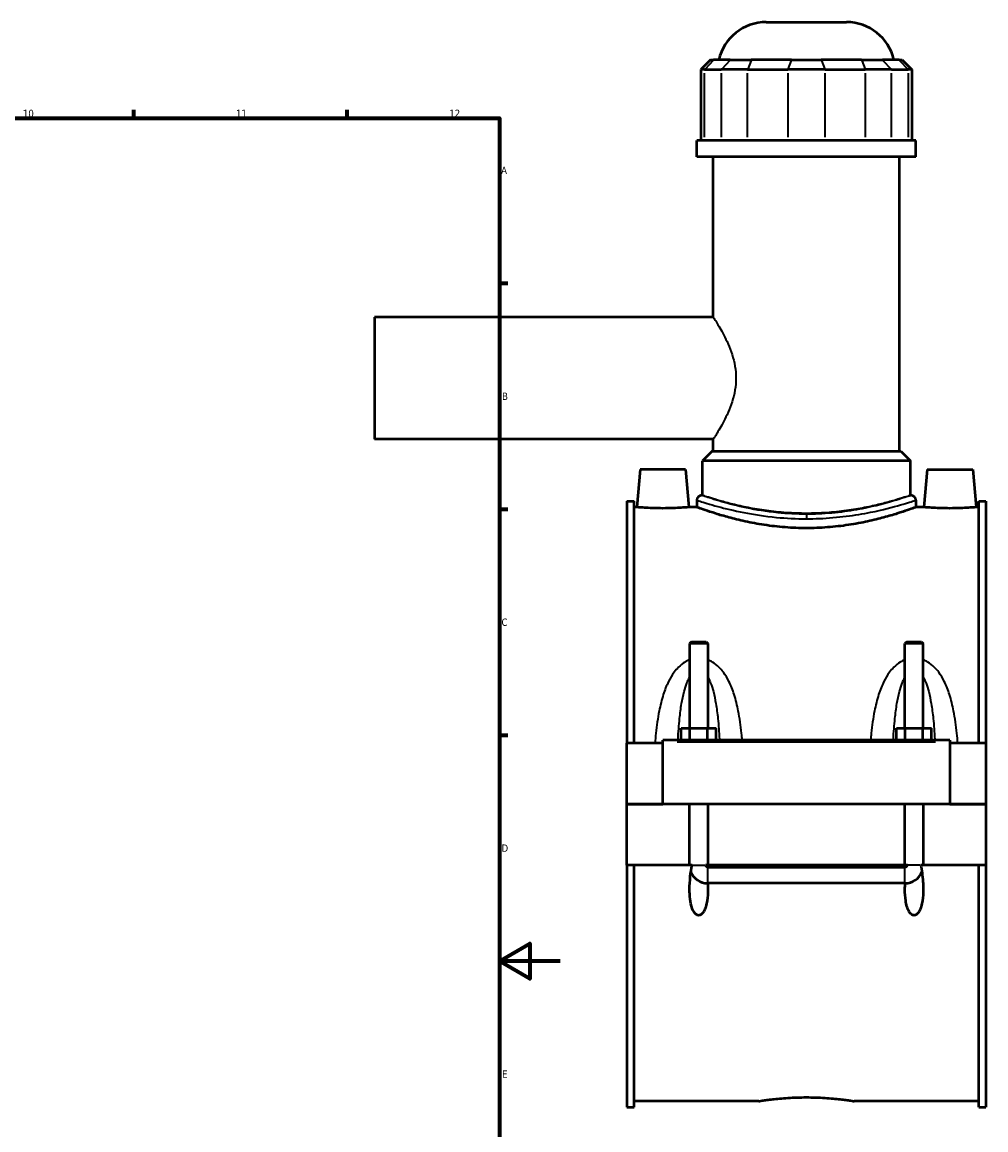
# Model space of a CAD drawing. Header units: millimetres. Extents: x -261 to 981, y -122 to 1177.
# Tile 7 of 8: x 664 to 981, y 242 to 606. Entities that reach past the tile are written whole.
import ezdxf

# ---------------------------------------------------------------- set-up
doc = ezdxf.new("R2010")
doc.units = ezdxf.units.MM
for name, color, linetype, lineweight in [('Border (ANSI)', 7, 'Continuous', 70), ('Visible (ANSI)', 7, 'Continuous', 50), ('Visible Narrow (ANSI)', 7, 'Continuous', 35)]:
    doc.layers.add(name, color=color, linetype=linetype, lineweight=lineweight)
doc.styles.add('Note Text (ANSI)', font='tahoma.ttf')

# ---------------------------------------------------------------- blocks, each defined once
blk = doc.blocks.new('Borders Default Border')
at = {"layer": 'Border (ANSI)'}
for p, q in [((700.83, 574), (700.83, 576.8)), ((770.92, 574), (770.92, 576.8)), ((821, 519.75), (823.8, 519.75)), ((821, 445.5), (823.8, 445.5)), ((821, 371.25), (823.8, 371.25))]:
    blk.add_line(p, q, dxfattribs=at)
at = {"layer": 'Border (ANSI)', "flags": 128}
for points in [[(20, 20), (20, 574), (821, 574), (821, 20), (20, 20)], [(841, 297), (821, 297), (831, 302.77), (831, 291.23), (821, 297)]]:
    blk.add_lwpolyline(points, dxfattribs=at)
at = {"layer": 'Border (ANSI)', "color": 5, "true_color": 0x0000ff, "char_height": 2.4, "attachment_point": 7, "style": 'Note Text (ANSI)'}
for s, insert in [('10', (664.35, 574.35)), ('11', (734.43, 574.4)), ('12', (804.52, 574.4)), ('A', (821.58, 555.68)), ('B', (821.87, 481.43)), ('C', (821.71, 407.13)), ('D', (821.72, 332.93)), ('E', (821.91, 258.68))]:
    blk.add_mtext(s, dxfattribs=dict(at, insert=insert))

msp = doc.modelspace()

# ---------------------------------------------------------------- linework, layer by layer
at = {"layer": 'Visible (ANSI)'}
for p, q in [((908.74, 605.58), (935.16, 605.58)), ((890.47, 593.19), (887.27, 589.99)), ((888.48, 589.99), (887.27, 589.99)), ((887.27, 589.99), (887.27, 566.64)), ((888.48, 589.99), (893.96, 589.99)), ((890.47, 593.19), (891.44, 593.19)), ((896.91, 593.19), (891.44, 593.19)), ((902.61, 589.99), (893.96, 589.99)), ((896.91, 593.19), (903.84, 593.19)), ((902.61, 589.99), (915.82, 589.99)), ((917.05, 593.19), (903.84, 593.19)), ((928.07, 589.99), (915.82, 589.99)), ((917.05, 593.19), (926.85, 593.19)), ((940.06, 593.19), (926.85, 593.19)), ((928.07, 589.99), (941.28, 589.99)), ((940.06, 593.19), (946.98, 593.19)), ((949.94, 589.99), (941.28, 589.99)), ((952.46, 593.19), (946.98, 593.19)), ((949.94, 589.99), (955.41, 589.99)), ((952.46, 593.19), (953.43, 593.19)), ((953.43, 593.19), (956.63, 589.99)), ((956.63, 589.99), (955.41, 589.99)), ((956.63, 589.99), (956.63, 566.64)), ((957.95, 566.64), (885.95, 566.64)), ((885.95, 561.33), (885.95, 566.64)), ((957.95, 561.33), (957.95, 566.64)), ((957.95, 561.33), (885.95, 561.33)), ((891.35, 508.58), (891.35, 561.33)), ((952.55, 464.58), (952.55, 561.33)), ((779.95, 508.58), (779.95, 468.58)), ((891.35, 508.58), (779.95, 508.58)), ((891.35, 468.58), (779.95, 468.58)), ((891.35, 464.58), (891.35, 468.58)), ((890.95, 464.58), (887.75, 461.38)), ((890.95, 464.58), (952.95, 464.58)), ((952.95, 464.58), (956.15, 461.38)), ((956.15, 461.38), (887.75, 461.38)), ((887.75, 450.08), (887.75, 461.38)), ((956.15, 450.08), (956.15, 461.38)), ((867.25, 458.58), (866.16, 446.18)), ((882.25, 458.58), (867.25, 458.58)), ((882.25, 458.58), (883.33, 446.18)), ((961.65, 458.58), (960.56, 446.18)), ((961.65, 458.58), (976.65, 458.58)), ((976.65, 458.58), (977.73, 446.18)), ((862.95, 448.13), (862.95, 368.58)), ((862.95, 448.13), (865.31, 448.13)), ((865.31, 368.58), (865.31, 448.13)), ((885.95, 448.48), (885.95, 446.18)), ((887.55, 450.08), (887.75, 450.08)), ((956.15, 450.08), (956.35, 450.08)), ((957.95, 448.48), (957.95, 446.18)), ((978.59, 368.58), (978.59, 448.13)), ((978.59, 448.13), (980.95, 448.13)), ((980.95, 448.13), (980.95, 368.58)), ((866.16, 446.18), (865.31, 446.18)), ((885.95, 446.18), (883.33, 446.18)), ((960.56, 446.18), (957.95, 446.18)), ((978.59, 446.18), (977.73, 446.18)), ((884.15, 401.96), (883.55, 401.36)), ((883.55, 401.36), (883.55, 373.58)), ((889.55, 401.36), (883.55, 401.36)), ((884.15, 401.96), (888.95, 401.96)), ((888.95, 401.96), (889.55, 401.36)), ((889.55, 401.36), (889.55, 373.58)), ((954.95, 401.96), (954.35, 401.36)), ((954.35, 373.58), (954.35, 401.36)), ((960.35, 401.36), (954.35, 401.36)), ((954.95, 401.96), (959.75, 401.96)), ((959.75, 401.96), (960.35, 401.36)), ((960.35, 373.58), (960.35, 401.36)), ((880.77, 369.58), (880.77, 373.58)), ((880.77, 373.58), (883.66, 373.58)), ((883.66, 369.58), (883.66, 373.58)), ((883.66, 373.58), (889.43, 373.58)), ((889.43, 369.58), (889.43, 373.58)), ((889.43, 373.58), (892.32, 373.58)), ((892.32, 369.58), (892.32, 373.58)), ((951.57, 369.58), (951.57, 373.58)), ((951.57, 373.58), (954.46, 373.58)), ((954.46, 369.58), (954.46, 373.58)), ((954.46, 373.58), (960.23, 373.58)), ((960.23, 369.58), (960.23, 373.58)), ((960.23, 373.58), (963.12, 373.58)), ((963.12, 369.58), (963.12, 373.58)), ((874.75, 368.58), (862.95, 368.58)), ((862.95, 348.63), (862.95, 368.58)), ((874.75, 369.08), (874.75, 369.58)), ((969.15, 369.58), (874.75, 369.58)), ((874.75, 348.63), (874.75, 369.08)), ((969.15, 369.58), (969.15, 369.08)), ((969.15, 369.08), (969.15, 348.63)), ((980.95, 368.58), (969.15, 368.58)), ((980.95, 368.58), (980.95, 348.63)), ((862.95, 348.63), (874.75, 348.63)), ((862.95, 328.58), (862.95, 348.53)), ((883.55, 348.53), (862.95, 348.53)), ((969.15, 348.63), (874.75, 348.63)), ((883.55, 348.63), (883.55, 348.53)), ((883.55, 328.58), (883.55, 348.53)), ((889.55, 348.63), (889.55, 348.53)), ((889.55, 348.53), (889.55, 328.58)), ((954.35, 348.53), (889.55, 348.53)), ((954.35, 348.53), (954.35, 348.63)), ((954.35, 328.58), (954.35, 348.53)), ((960.35, 348.53), (960.35, 348.63)), ((960.35, 348.53), (960.35, 328.58)), ((980.95, 348.53), (960.35, 348.53)), ((969.15, 348.63), (980.95, 348.63)), ((980.95, 348.53), (980.95, 328.58)), ((883.55, 328.58), (862.95, 328.58)), ((862.95, 328.58), (862.95, 249.03)), ((865.31, 249.03), (865.31, 328.58)), ((884.34, 328.58), (883.55, 328.58)), ((889.55, 328.58), (888.76, 328.58)), ((954.35, 328.58), (889.55, 328.58)), ((889.55, 327.91), (954.35, 327.91)), ((955.14, 328.58), (954.35, 328.58)), ((960.35, 328.58), (959.56, 328.58)), ((980.95, 328.58), (960.35, 328.58)), ((978.59, 249.03), (978.59, 328.58)), ((980.95, 328.58), (980.95, 249.03)), ((954.35, 322.64), (889.55, 322.64)), ((862.95, 249.03), (865.31, 249.03)), ((906.27, 250.98), (865.31, 250.98)), ((978.59, 250.98), (937.63, 250.98)), ((978.59, 249.03), (980.95, 249.03))]:
    msp.add_line(p, q, dxfattribs=at)
for centre, radius, start, end in [((908.74, 589.58), 16, 90, 166.9604), ((935.16, 589.58), 16, 13.0396, 90), ((887.55, 448.48), 1.6, 90, 180), ((956.35, 448.48), 1.6, 0, 90), ((889.55, 328.58), 6, 201.6741, 269.4722), ((954.35, 328.58), 6, 270.5278, 338.3259)]:
    msp.add_arc(centre, radius, start, end, dxfattribs=at)
for points, knots in [([(874.75, 445.8), (873.67, 445.8), (872.51, 445.82), (870.4, 445.89), (869.43, 445.94), (867.91, 446.04), (867.25, 446.09), (866.38, 446.16), (866.16, 446.18), (866.16, 446.18)], [2.593522, 2.593522, 2.593522, 2.593522, 2.917856, 2.917856, 3.242191, 3.242191, 3.566237, 3.566237, 3.890283, 3.890283, 3.890283, 3.890283]), ([(883.33, 446.18), (883.33, 446.18), (883.12, 446.16), (882.24, 446.09), (881.59, 446.04), (880.06, 445.94), (879.1, 445.89), (876.98, 445.82), (875.83, 445.8), (874.75, 445.8)], [6.483805, 6.483805, 6.483805, 6.483805, 6.80785, 6.80785, 7.131896, 7.131896, 7.456231, 7.456231, 7.780565, 7.780565, 7.780565, 7.780565]), ([(921.95, 439.3), (919.66, 439.3), (917.31, 439.39), (912.64, 439.74), (910.33, 440.01), (905.9, 440.68), (903.78, 441.08), (899.87, 441.92), (898.08, 442.37), (894.91, 443.23), (893.41, 443.67), (890.78, 444.49), (889.63, 444.88), (887.79, 445.51), (887.09, 445.76), (886.17, 446.1), (885.95, 446.18), (885.95, 446.18)], [0, 0, 0, 0, 0.685347, 0.685347, 1.370694, 1.370694, 2.05604, 2.05604, 2.741387, 2.741387, 3.426245, 3.426245, 4.111103, 4.111103, 4.795961, 4.795961, 5.480819, 5.480819, 5.480819, 5.480819]), ([(957.95, 446.18), (957.95, 446.18), (957.73, 446.1), (956.81, 445.76), (956.1, 445.51), (954.26, 444.88), (953.12, 444.49), (950.48, 443.67), (948.99, 443.23), (945.82, 442.37), (944.02, 441.92), (940.11, 441.08), (938, 440.68), (933.57, 440.01), (931.26, 439.74), (926.59, 439.39), (924.23, 439.3), (921.95, 439.3)], [16.442456, 16.442456, 16.442456, 16.442456, 17.127314, 17.127314, 17.812172, 17.812172, 18.49703, 18.49703, 19.181888, 19.181888, 19.867234, 19.867234, 20.552581, 20.552581, 21.237928, 21.237928, 21.923275, 21.923275, 21.923275, 21.923275]), ([(969.15, 445.8), (968.07, 445.8), (966.91, 445.82), (964.8, 445.89), (963.83, 445.94), (962.31, 446.04), (961.65, 446.09), (960.78, 446.16), (960.56, 446.18), (960.56, 446.18)], [0, 0, 0, 0, 0.324335, 0.324335, 0.648669, 0.648669, 0.972715, 0.972715, 1.296761, 1.296761, 1.296761, 1.296761]), ([(977.73, 446.18), (977.73, 446.18), (977.52, 446.16), (976.64, 446.09), (975.99, 446.04), (974.46, 445.94), (973.5, 445.89), (971.38, 445.82), (970.23, 445.8), (969.15, 445.8)], [3.890283, 3.890283, 3.890283, 3.890283, 4.214329, 4.214329, 4.538374, 4.538374, 4.862709, 4.862709, 5.187044, 5.187044, 5.187044, 5.187044]), ([(889.49, 322.64), (889.53, 321.93), (889.55, 321.25), (889.55, 319.39), (889.48, 318.08), (889.2, 316.19), (889.07, 315.57), (888.72, 314.39), (888.51, 313.82), (888, 312.94), (887.68, 312.52), (887.2, 312.21), (887.08, 312.14), (886.82, 312.06), (886.68, 312.03), (886.38, 312.03), (886.2, 312.07), (885.86, 312.22), (885.71, 312.32), (885.04, 312.89), (884.67, 313.64), (884.08, 315.22), (883.86, 316.29), (883.59, 318.47), (883.55, 319.57), (883.55, 321.9), (883.63, 323.35), (883.92, 326.09), (884.11, 327.38), (884.34, 328.58)], [1.15278, 1.15278, 1.15278, 1.15278, 1.359554, 1.359554, 1.734678, 1.734678, 1.92224, 1.92224, 2.109803, 2.109803, 2.246381, 2.246381, 2.28528, 2.28528, 2.324179, 2.324179, 2.375747, 2.375747, 2.427315, 2.427315, 2.648473, 2.648473, 2.965963, 2.965963, 3.283452, 3.283452, 3.694882, 3.694882, 4.060302, 4.060302, 4.060302, 4.060302]), ([(888.76, 328.58), (888.78, 328.47), (888.82, 328.37), (888.94, 328.19), (889.01, 328.11), (889.16, 328.01), (889.24, 327.97), (889.39, 327.92), (889.47, 327.91), (889.55, 327.91)], [0.0000629, 0.0000629, 0.0000629, 0.0000629, 0.0332254, 0.0332254, 0.0652685, 0.0652685, 0.0898032, 0.0898032, 0.1137457, 0.1137457, 0.1137457, 0.1137457]), ([(959.56, 328.58), (959.72, 327.74), (959.86, 326.88), (960.22, 324.15), (960.35, 322.28), (960.35, 319.39), (960.28, 318.08), (960, 316.19), (959.87, 315.57), (959.52, 314.39), (959.31, 313.82), (958.8, 312.94), (958.48, 312.52), (958, 312.21), (957.88, 312.14), (957.62, 312.06), (957.48, 312.03), (957.22, 312.03), (957.08, 312.06), (956.82, 312.14), (956.69, 312.21), (956.21, 312.52), (955.9, 312.94), (955.38, 313.82), (955.17, 314.39), (954.83, 315.57), (954.7, 316.19), (954.41, 318.08), (954.35, 319.39), (954.35, 321.25), (954.37, 321.93), (954.41, 322.64)], [0.584462, 0.584462, 0.584462, 0.584462, 0.828923, 0.828923, 1.359554, 1.359554, 1.734678, 1.734678, 1.92224, 1.92224, 2.109803, 2.109803, 2.246381, 2.246381, 2.28528, 2.28528, 2.324179, 2.324179, 2.363078, 2.363078, 2.401977, 2.401977, 2.538555, 2.538555, 2.726117, 2.726117, 2.91368, 2.91368, 3.288804, 3.288804, 3.495577, 3.495577, 3.495577, 3.495577]), ([(954.35, 327.91), (954.45, 327.91), (954.55, 327.93), (954.74, 328.01), (954.83, 328.06), (954.96, 328.19), (955.01, 328.26), (955.09, 328.41), (955.12, 328.49), (955.14, 328.58)], [0, 0, 0, 0, 0.0301742, 0.0301742, 0.061514, 0.061514, 0.0866927, 0.0866927, 0.1134876, 0.1134876, 0.1134876, 0.1134876]), ([(906.27, 250.98), (906.27, 250.98), (906.36, 250.99), (906.76, 251.06), (907.06, 251.1), (907.86, 251.22), (908.36, 251.29), (909.51, 251.45), (910.17, 251.53), (911.56, 251.69), (912.34, 251.77), (914.05, 251.93), (914.98, 252), (916.91, 252.12), (917.92, 252.17), (919.94, 252.23), (920.96, 252.25), (921.95, 252.25)], [7.100974, 7.100974, 7.100974, 7.100974, 7.396845, 7.396845, 7.692716, 7.692716, 7.988586, 7.988586, 8.284457, 8.284457, 8.580334, 8.580334, 8.876211, 8.876211, 9.172089, 9.172089, 9.467966, 9.467966, 9.467966, 9.467966]), ([(921.95, 252.25), (922.93, 252.25), (923.95, 252.23), (925.98, 252.17), (926.99, 252.12), (928.92, 252), (929.84, 251.93), (931.55, 251.77), (932.34, 251.69), (933.73, 251.53), (934.38, 251.45), (935.53, 251.29), (936.03, 251.22), (936.83, 251.1), (937.14, 251.06), (937.53, 250.99), (937.63, 250.98), (937.63, 250.98)], [0, 0, 0, 0, 0.295877, 0.295877, 0.591755, 0.591755, 0.887632, 0.887632, 1.183509, 1.183509, 1.47938, 1.47938, 1.77525, 1.77525, 2.071121, 2.071121, 2.366991, 2.366991, 2.366991, 2.366991])]:
    msp.add_open_spline(points, degree=3, knots=knots, dxfattribs=at)
for points in [[(889.55, 322.64), (889.53, 322.64), (889.51, 322.64), (889.49, 322.64)], [(954.41, 322.64), (954.39, 322.64), (954.37, 322.64), (954.35, 322.64)]]:
    msp.add_open_spline(points, degree=3, dxfattribs=at)
at = {"layer": 'Visible Narrow (ANSI)'}
for p, q in [((891.29, 593.03), (888.63, 590.15)), ((896.76, 593.03), (894.1, 590.15)), ((903.78, 593.03), (902.68, 590.15)), ((916.99, 593.03), (915.89, 590.15)), ((926.91, 593.03), (928.01, 590.15)), ((940.12, 593.03), (941.22, 590.15)), ((947.13, 593.03), (949.79, 590.15)), ((952.6, 593.03), (955.26, 590.15)), ((888.48, 567.81), (888.48, 588.82)), ((893.96, 588.82), (893.96, 567.81)), ((902.61, 567.81), (902.61, 588.82)), ((915.82, 588.82), (915.82, 567.81)), ((928.07, 567.81), (928.07, 588.82)), ((941.28, 588.82), (941.28, 567.81)), ((949.94, 567.81), (949.94, 588.82)), ((955.41, 588.82), (955.41, 567.81)), ((921.95, 443.84), (921.95, 442.47)), ((879.47, 369.08), (964.43, 369.08)), ((884.51, 328.58), (888.58, 328.58)), ((889.55, 322.72), (889.55, 327.68)), ((954.35, 322.72), (954.35, 327.68)), ((959.38, 328.58), (955.31, 328.58))]:
    msp.add_line(p, q, dxfattribs=at)
for points, knots in [([(891.35, 508.58), (891.35, 508.58), (891.43, 508.45), (891.77, 507.92), (892.03, 507.53), (892.67, 506.49), (893.06, 505.85), (893.91, 504.4), (894.36, 503.58), (895.27, 501.85), (895.75, 500.87), (896.68, 498.73), (897.13, 497.57), (897.91, 495.13), (898.23, 493.84), (898.67, 491.22), (898.79, 489.89), (898.79, 488.58)], [9.397148, 9.397148, 9.397148, 9.397148, 9.786744, 9.786744, 10.176339, 10.176339, 10.565934, 10.565934, 10.955529, 10.955529, 11.34903, 11.34903, 11.74253, 11.74253, 12.136031, 12.136031, 12.529531, 12.529531, 12.529531, 12.529531]), ([(898.79, 488.58), (898.79, 487.27), (898.67, 485.93), (898.23, 483.32), (897.91, 482.03), (897.13, 479.59), (896.68, 478.43), (895.75, 476.29), (895.27, 475.31), (894.36, 473.57), (893.91, 472.76), (893.06, 471.3), (892.67, 470.67), (892.03, 469.63), (891.77, 469.23), (891.43, 468.71), (891.35, 468.58), (891.35, 468.58)], [0, 0, 0, 0, 0.393501, 0.393501, 0.787001, 0.787001, 1.180502, 1.180502, 1.574002, 1.574002, 1.963597, 1.963597, 2.353192, 2.353192, 2.742788, 2.742788, 3.132383, 3.132383, 3.132383, 3.132383]), ([(885.95, 448.48), (885.95, 448.48), (886.31, 448.36), (888.16, 447.77), (890.16, 447.14), (895.23, 445.76), (898.11, 445.05), (904.64, 443.77), (908.27, 443.21), (915.3, 442.54), (918.62, 442.37), (921.95, 442.37)], [-16.428786, -16.428786, -16.428786, -16.428786, -15.577157, -15.577157, -14.234963, -14.234963, -13.067098, -13.067098, -11.911482, -11.911482, -10.952529, -10.952529, -10.952529, -10.952529]), ([(921.95, 443.88), (918.77, 443.88), (915.59, 444.04), (908.88, 444.72), (905.41, 445.3), (899.17, 446.59), (896.41, 447.32), (891.58, 448.72), (889.66, 449.36), (887.9, 449.96), (887.55, 450.08), (887.55, 450.08)], [10.952529, 10.952529, 10.952529, 10.952529, 11.911482, 11.911482, 13.067098, 13.067098, 14.234963, 14.234963, 15.577157, 15.577157, 16.428786, 16.428786, 16.428786, 16.428786]), ([(921.95, 444.15), (919.78, 444.15), (917.55, 444.22), (913.12, 444.53), (910.92, 444.76), (906.71, 445.33), (904.7, 445.67), (900.98, 446.4), (899.27, 446.79), (896.26, 447.53), (894.84, 447.91), (892.33, 448.62), (891.25, 448.95), (889.5, 449.5), (888.83, 449.72), (887.96, 450.01), (887.75, 450.08), (887.75, 450.08)], [0, 0, 0, 0, 0.649826, 0.649826, 1.299652, 1.299652, 1.949478, 1.949478, 2.599303, 2.599303, 3.248814, 3.248814, 3.898324, 3.898324, 4.547835, 4.547835, 5.197345, 5.197345, 5.197345, 5.197345]), ([(956.35, 450.08), (956.35, 450.08), (956.22, 450.04), (955.31, 449.72), (953.78, 449.19), (949.13, 447.77), (945.91, 446.86), (939.76, 445.55), (937.19, 445.09), (931.76, 444.36), (928.89, 444.09), (924.64, 443.9), (923.29, 443.88), (921.95, 443.88)], [27.381329, 27.381329, 27.381329, 27.381329, 27.8934, 27.8934, 29.243608, 29.243608, 30.677587, 30.677587, 31.564742, 31.564742, 32.451896, 32.451896, 32.857586, 32.857586, 32.857586, 32.857586]), ([(956.15, 450.08), (956.15, 450.08), (955.94, 450.01), (955.07, 449.72), (954.4, 449.5), (952.65, 448.95), (951.56, 448.62), (949.06, 447.91), (947.64, 447.53), (944.62, 446.79), (942.92, 446.4), (939.2, 445.67), (937.19, 445.33), (932.98, 444.76), (930.78, 444.53), (926.35, 444.22), (924.11, 444.15), (921.95, 444.15)], [15.592036, 15.592036, 15.592036, 15.592036, 16.241546, 16.241546, 16.891057, 16.891057, 17.540567, 17.540567, 18.190078, 18.190078, 18.839904, 18.839904, 19.48973, 19.48973, 20.139555, 20.139555, 20.789381, 20.789381, 20.789381, 20.789381]), ([(921.95, 442.37), (923.36, 442.37), (924.76, 442.4), (929.21, 442.58), (932.21, 442.85), (937.9, 443.57), (940.59, 444.02), (947.02, 445.31), (950.39, 446.2), (955.26, 447.61), (956.86, 448.13), (957.82, 448.44), (957.95, 448.48), (957.94, 448.48)], [-32.857586, -32.857586, -32.857586, -32.857586, -32.451896, -32.451896, -31.564742, -31.564742, -30.677587, -30.677587, -29.243608, -29.243608, -27.8934, -27.8934, -27.381329, -27.381329, -27.381329, -27.381329]), ([(883.55, 396.04), (883, 395.83), (882.48, 395.56), (881.23, 394.8), (880.55, 394.24), (879.39, 393.09), (878.9, 392.52), (877.74, 390.96), (877.14, 389.94), (875.93, 387.52), (875.37, 386.08), (874.34, 382.86), (873.9, 381.06), (873.07, 376.82), (872.73, 374.36), (872.36, 370.78), (872.26, 369.68), (872.17, 368.58)], [-3.706654, -3.706654, -3.706654, -3.706654, -3.529554, -3.529554, -3.262808, -3.262808, -3.031458, -3.031458, -2.672993, -2.672993, -2.213301, -2.213301, -1.670286, -1.670286, -0.958312, -0.958312, -0.647322, -0.647322, -0.647322, -0.647322]), ([(900.84, 369.58), (900.78, 370.34), (900.7, 371.11), (900.37, 374.36), (900.03, 376.82), (899.19, 381.06), (898.75, 382.86), (897.72, 386.08), (897.16, 387.52), (895.96, 389.94), (895.35, 390.96), (894.2, 392.52), (893.71, 393.09), (892.55, 394.24), (891.86, 394.8), (890.62, 395.56), (890.09, 395.83), (889.55, 396.04)], [-7.287324, -7.287324, -7.287324, -7.287324, -7.070628, -7.070628, -6.358653, -6.358653, -5.815638, -5.815638, -5.355946, -5.355946, -4.997481, -4.997481, -4.766132, -4.766132, -4.499385, -4.499385, -4.322285, -4.322285, -4.322285, -4.322285]), ([(954.35, 396.04), (953.8, 395.83), (953.28, 395.56), (952.03, 394.8), (951.35, 394.24), (950.19, 393.09), (949.7, 392.52), (948.54, 390.96), (947.94, 389.94), (946.73, 387.52), (946.17, 386.08), (945.14, 382.86), (944.7, 381.06), (943.87, 376.82), (943.53, 374.36), (943.19, 371.11), (943.12, 370.34), (943.06, 369.58)], [-3.707041, -3.707041, -3.707041, -3.707041, -3.52994, -3.52994, -3.263193, -3.263193, -3.031843, -3.031843, -2.673377, -2.673377, -2.213684, -2.213684, -1.670668, -1.670668, -0.958693, -0.958693, -0.742002, -0.742002, -0.742002, -0.742002]), ([(971.72, 368.58), (971.64, 369.68), (971.54, 370.78), (971.17, 374.36), (970.83, 376.82), (969.99, 381.06), (969.55, 382.86), (968.52, 386.08), (967.96, 387.52), (966.76, 389.94), (966.15, 390.96), (965, 392.52), (964.51, 393.09), (963.35, 394.24), (962.66, 394.8), (961.42, 395.56), (960.89, 395.83), (960.35, 396.04)], [-7.382003, -7.382003, -7.382003, -7.382003, -7.071018, -7.071018, -6.359044, -6.359044, -5.816028, -5.816028, -5.356335, -5.356335, -4.997869, -4.997869, -4.766518, -4.766518, -4.499772, -4.499772, -4.322671, -4.322671, -4.322671, -4.322671]), ([(879.72, 369.58), (879.72, 369.7), (879.73, 369.83), (879.86, 372.25), (880.03, 374.51), (880.43, 378.4), (880.64, 380.05), (881.14, 383.01), (881.41, 384.33), (882, 386.55), (882.29, 387.49), (882.85, 388.91), (883.08, 389.45), (883.41, 390.06), (883.48, 390.18), (883.55, 390.3)], [0.919184, 0.919184, 0.919184, 0.919184, 0.958312, 0.958312, 1.670286, 1.670286, 2.213301, 2.213301, 2.672993, 2.672993, 3.031458, 3.031458, 3.262808, 3.262808, 3.321579, 3.321579, 3.321579, 3.321579]), ([(889.55, 390.3), (889.62, 390.18), (889.68, 390.06), (890.01, 389.45), (890.25, 388.91), (890.81, 387.49), (891.1, 386.55), (891.68, 384.33), (891.95, 383.01), (892.45, 380.05), (892.67, 378.4), (893.07, 374.51), (893.23, 372.25), (893.37, 369.83), (893.37, 369.7), (893.38, 369.58)], [4.70736, 4.70736, 4.70736, 4.70736, 4.766132, 4.766132, 4.997481, 4.997481, 5.355946, 5.355946, 5.815638, 5.815638, 6.358653, 6.358653, 7.070628, 7.070628, 7.109755, 7.109755, 7.109755, 7.109755]), ([(950.52, 369.58), (950.52, 369.7), (950.53, 369.83), (950.66, 372.25), (950.83, 374.51), (951.23, 378.4), (951.44, 380.05), (951.94, 383.01), (952.21, 384.33), (952.8, 386.55), (953.09, 387.49), (953.65, 388.91), (953.88, 389.45), (954.21, 390.06), (954.28, 390.18), (954.35, 390.3)], [0.91957, 0.91957, 0.91957, 0.91957, 0.958693, 0.958693, 1.670668, 1.670668, 2.213684, 2.213684, 2.673377, 2.673377, 3.031843, 3.031843, 3.263193, 3.263193, 3.321965, 3.321965, 3.321965, 3.321965]), ([(960.35, 390.3), (960.42, 390.18), (960.48, 390.06), (960.81, 389.45), (961.05, 388.91), (961.61, 387.49), (961.9, 386.55), (962.48, 384.33), (962.75, 383.01), (963.25, 380.05), (963.47, 378.4), (963.87, 374.51), (964.03, 372.25), (964.17, 369.83), (964.17, 369.7), (964.18, 369.58)], [4.707747, 4.707747, 4.707747, 4.707747, 4.766518, 4.766518, 4.997869, 4.997869, 5.356335, 5.356335, 5.816028, 5.816028, 6.359044, 6.359044, 7.071018, 7.071018, 7.110141, 7.110141, 7.110141, 7.110141])]:
    msp.add_open_spline(points, degree=3, knots=knots, dxfattribs=at)

# ---------------------------------------------------------------- block references
msp.add_blockref('Borders Default Border', (0, 0))

doc.saveas('drawing.dxf')
